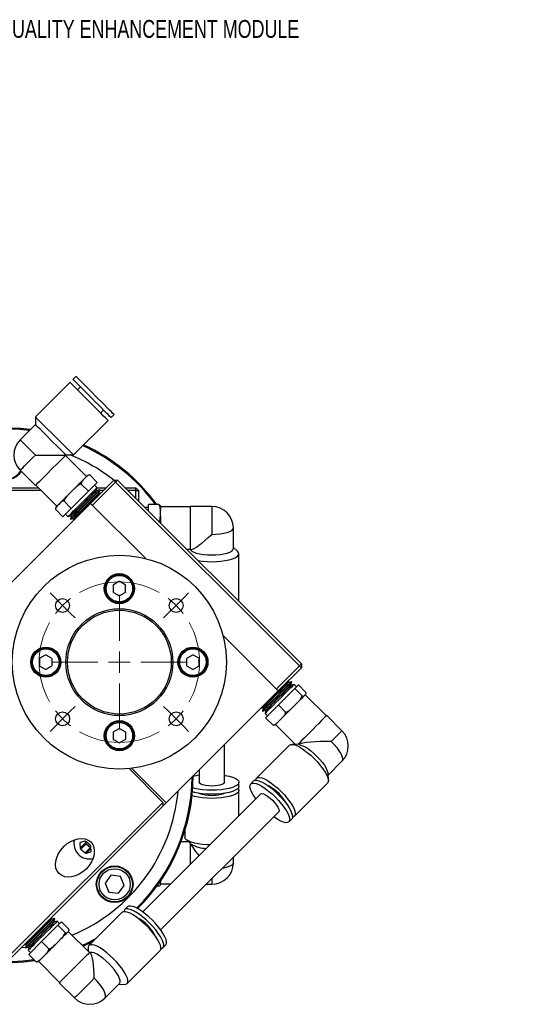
# Model space of a CAD drawing. Header units: inches. Extents: x 1.8 to 31.1, y 1.1 to 21.3.
# Tile 2 of 9: x 6.8 to 11.5, y 9 to 18.2. Entities that reach past the tile are written whole.
import ezdxf

# ---------------------------------------------------------------- set-up
doc = ezdxf.new("R2010")
doc.units = ezdxf.units.IN
doc.header["$MEASUREMENT"] = 0
doc.styles.add('SLDTEXTSTYLE0', font='TXT', dxfattribs={"width": 0.75})

# ---------------------------------------------------------------- blocks, each defined once
blk = doc.blocks.new('SW_CENTERMARKSYMBOL_7')
at = {"color": 0, "linetype": 'Continuous', "lineweight": 18}
for p, q in [((-0.0709, 1.1314), (-0.1168, 1.1773)), ((-0.0002, 1.0607), (-0.0709, 1.1314)), ((0.5303, 0.7304), (0.5303, 1.1607)), ((1.0605, 1.0608), (1.1312, 1.1315)), ((1.1312, 1.1315), (1.1771, 1.1775)), ((-0.0002, 1.0607), (0.0706, 0.99)), ((1.0605, 1.0608), (0.9898, 0.9901)), ((0.0706, 0.99), (0.1165, 0.944)), ((0.9898, 0.9901), (0.9439, 0.9442)), ((0.5303, 0.5304), (0.5303, 0.6304)), ((0.3303, 0.5304), (-0.1001, 0.5304)), ((0.5303, 0.5304), (0.4303, 0.5304)), ((0.5303, 0.5304), (0.5303, 0.4304)), ((0.5303, 0.5304), (0.6303, 0.5304)), ((0.7303, 0.5304), (1.1606, 0.5304)), ((0.5303, 0.3304), (0.5303, -0.0999)), ((0.0707, 0.0707), (0.1166, 0.1167)), ((0.9899, 0.0709), (0.944, 0.1168)), ((0, 0), (-0.0707, -0.0707)), ((0, 0), (0.0707, 0.0707)), ((1.0607, 0.0002), (0.9899, 0.0709)), ((1.0607, 0.0002), (1.1314, -0.0705)), ((-0.0707, -0.0707), (-0.1166, -0.1167)), ((1.1314, -0.0705), (1.1773, -0.1165))]:
    blk.add_line(p, q, dxfattribs=at)
for start, end in [(60.28738, 119.72963), (127.36907, 135.00851), (45.00851, 52.64794), (135.00851, 142.64794), (37.36907, 45.00851), (150.28738, 209.72963), (330.28738, 29.72963), (217.36907, 225.00851), (307.36907, 315.00851), (315.00851, 322.64794), (225.00851, 232.64794), (240.28738, 299.72963)]:
    blk.add_arc((0.5303, 0.5304), 0.75, start, end, dxfattribs=at)

msp = doc.modelspace()

# ---------------------------------------------------------------- linework, layer by layer
at = {"color": 7, "linetype": 'Continuous', "lineweight": 25}
for p, q in [((7.2914, 14.843), (7.2636, 14.8152)), ((7.2357, 14.7873), (6.9128, 14.4644)), ((7.3332, 14.7456), (7.3053, 14.7178)), ((6.9128, 14.4644), (6.9129, 14.3931)), ((7.5225, 14.5006), (7.5503, 14.5285)), ((7.6199, 14.4589), (7.6478, 14.4867)), ((6.9129, 14.3931), (6.7702, 14.2504)), ((7.2692, 14.1081), (7.5921, 14.4311)), ((7.3916, 13.9075), (7.1945, 14.1046)), ((7.1978, 14.1079), (7.198, 14.1081)), ((7.198, 14.1081), (7.2692, 14.1081)), ((6.7702, 13.9653), (6.9128, 13.8228)), ((7.4209, 13.9186), (7.4238, 13.9183)), ((7.4238, 13.9183), (7.4911, 13.8511)), ((6.9161, 13.8262), (7.1133, 13.6291)), ((7.3414, 13.8359), (7.4087, 13.7687)), ((7.3719, 13.8878), (7.3571, 13.873)), ((7.3868, 13.9027), (7.3719, 13.8878)), ((7.4911, 13.8511), (7.4087, 13.7687)), ((7.4284, 13.656), (7.6441, 13.8717)), ((7.6618, 13.854), (7.4461, 13.6383)), ((7.4881, 13.8035), (7.4658, 13.8258)), ((7.6441, 13.8717), (7.6618, 13.854)), ((7.6441, 13.8717), (7.6794, 13.8717)), ((7.6794, 13.8717), (7.6618, 13.854)), ((9.3803, 12.136), (7.6618, 13.854)), ((7.6794, 13.8717), (9.398, 12.1537)), ((5.5939, 13.8004), (6.9417, 13.8006)), ((6.9667, 13.7757), (5.6048, 13.7754)), ((7.2504, 13.7663), (7.2215, 13.7373)), ((7.4087, 13.7687), (7.248, 13.608)), ((7.2793, 13.7952), (7.2504, 13.7663)), ((7.4811, 13.7776), (7.488, 13.8035)), ((7.4844, 13.7744), (7.4811, 13.7776)), ((7.4895, 13.7757), (7.483, 13.7757)), ((7.5103, 13.7813), (7.4844, 13.7744)), ((7.4873, 13.8007), (7.5731, 13.8007)), ((7.5064, 13.7524), (7.5133, 13.7783)), ((7.5097, 13.7491), (7.5064, 13.7524)), ((7.5259, 13.7535), (7.5097, 13.7491)), ((7.5133, 13.7783), (7.5103, 13.7813)), ((7.5482, 13.7757), (7.5126, 13.7757)), ((7.7504, 13.8008), (7.8513, 13.8008)), ((7.8513, 13.7758), (7.7754, 13.7758)), ((7.8513, 13.7758), (7.8513, 13.8008)), ((7.8763, 13.7758), (7.8513, 13.8008)), ((7.8513, 13.6999), (7.8513, 13.7758)), ((7.8513, 13.7758), (7.8763, 13.7758)), ((7.8763, 13.7758), (7.8763, 13.6749)), ((6.3817, 12.609), (7.4284, 13.656)), ((7.1309, 13.6467), (7.1168, 13.6326)), ((7.145, 13.6608), (7.1309, 13.6467)), ((7.1808, 13.6752), (7.248, 13.608)), ((7.9448, 13.1398), (7.4284, 13.656)), ((8.065, 13.6439), (7.9699, 13.6439)), ((7.9699, 13.5813), (7.9699, 13.6439)), ((8.5605, 13.6275), (8.3589, 13.6274)), ((7.1016, 13.6014), (7.1018, 13.5997)), ((7.1025, 13.5969), (7.1697, 13.5296)), ((7.248, 13.608), (7.1697, 13.5296)), ((7.195, 13.5549), (7.2173, 13.5327)), ((7.2173, 13.5327), (7.2432, 13.5396)), ((7.2465, 13.5363), (7.2395, 13.5105)), ((7.2432, 13.5396), (7.2465, 13.5363)), ((7.9384, 13.6173), (7.9368, 13.6144)), ((7.9699, 13.6173), (7.9384, 13.6173)), ((8.3589, 13.6227), (8.0802, 13.6227)), ((8.0802, 13.5616), (8.0802, 13.5912)), ((8.0802, 13.5319), (8.0802, 13.5616)), ((7.2395, 13.5105), (7.2425, 13.5074)), ((7.2426, 13.5074), (7.2684, 13.5144)), ((7.2717, 13.5111), (7.2674, 13.4949)), ((7.2684, 13.5144), (7.2717, 13.5111)), ((8.7621, 13.2332), (8.7621, 13.4259)), ((8.3223, 13.229), (8.359, 13.229)), ((8.3439, 13.229), (8.3326, 13.2187)), ((8.359, 13.2243), (8.368, 13.2243)), ((8.8001, 13.2083), (8.7621, 13.2427)), ((8.8126, 12.7489), (8.8125, 13.1851)), ((7.6922, 12.9238), (7.6429, 12.8954)), ((7.7512, 12.8954), (7.702, 12.9238)), ((7.638, 12.8868), (7.638, 12.83)), ((7.6429, 12.8215), (7.6922, 12.7931)), ((7.702, 12.7931), (7.7512, 12.8215)), ((7.7561, 12.83), (7.7561, 12.8868)), ((8.811, 12.7405), (8.8126, 12.7489)), ((9.1823, 11.9026), (8.666, 12.4188)), ((6.9506, 12.1992), (6.9506, 12.1424)), ((7.0048, 12.2362), (6.9555, 12.2078)), ((7.0638, 12.2078), (7.0146, 12.2362)), ((7.0687, 12.1424), (7.0687, 12.1992)), ((8.3256, 12.1994), (8.3256, 12.1426)), ((8.3798, 12.2364), (8.3305, 12.208)), ((8.4388, 12.208), (8.3896, 12.2364)), ((8.4437, 12.1426), (8.4437, 12.1994)), ((9.398, 12.1537), (9.3803, 12.136)), ((9.398, 12.1537), (9.398, 12.1183)), ((6.9555, 12.1339), (7.0048, 12.1055)), ((7.0146, 12.1055), (7.0638, 12.1339)), ((8.3305, 12.1341), (8.3798, 12.1057)), ((8.3896, 12.1057), (8.4388, 12.1341)), ((9.1646, 11.9203), (9.3803, 12.136)), ((9.398, 12.1183), (9.1823, 11.9026)), ((9.3803, 12.136), (9.398, 12.1183)), ((9.2754, 11.9839), (9.2798, 12.0001)), ((9.2787, 11.9806), (9.2754, 11.9839)), ((9.3046, 11.9875), (9.2787, 11.9806)), ((9.3007, 11.9586), (9.3076, 11.9845)), ((9.3076, 11.9845), (9.3046, 11.9875)), ((8.1356, 10.8556), (9.1823, 11.9026)), ((9.1836, 11.7714), (9.3363, 11.9242)), ((9.304, 11.9553), (9.3007, 11.9586)), ((9.3298, 11.9623), (9.304, 11.9553)), ((9.3521, 11.94), (9.3298, 11.9623)), ((9.3363, 11.9242), (9.3695, 11.9574)), ((9.4036, 11.857), (9.3363, 11.9242)), ((9.4367, 11.8902), (9.3695, 11.9574)), ((9.3379, 11.7699), (9.3654, 11.7974)), ((9.4249, 11.8569), (9.4309, 11.8629)), ((9.4309, 11.8629), (9.4368, 11.8688)), ((9.631, 11.6688), (9.4339, 11.8659)), ((9.0213, 11.7415), (9.0375, 11.7459)), ((9.0408, 11.7426), (9.0338, 11.7167)), ((9.0338, 11.7167), (9.0368, 11.7137)), ((9.0369, 11.7137), (9.0627, 11.7206)), ((9.0428, 11.7512), (9.0375, 11.7459)), ((9.0375, 11.7459), (9.0408, 11.7426)), ((9.0461, 11.7479), (9.0408, 11.7426)), ((9.066, 11.7173), (9.0591, 11.6914)), ((9.0627, 11.7206), (9.066, 11.7173)), ((9.064, 11.6518), (9.1836, 11.7714)), ((9.0714, 11.7227), (9.066, 11.7173)), ((9.2508, 11.7042), (9.1836, 11.7714)), ((9.3104, 11.7424), (9.3379, 11.7699)), ((9.0591, 11.6914), (9.0813, 11.6692)), ((9.1312, 11.5846), (9.064, 11.6518)), ((9.1802, 11.6121), (9.2017, 11.6337)), ((9.2017, 11.6337), (9.2232, 11.6552)), ((9.7769, 11.5296), (9.6343, 11.6721)), ((7.6382, 11.5118), (7.6382, 11.455)), ((7.6924, 11.5488), (7.6431, 11.5204)), ((7.7514, 11.5204), (7.7022, 11.5488)), ((7.7563, 11.455), (7.7563, 11.5118)), ((9.1555, 11.5874), (9.342, 11.401)), ((7.6431, 11.4465), (7.6924, 11.4181)), ((7.7022, 11.4181), (7.7514, 11.4465)), ((8.679, 11.0474), (8.6789, 11.3991)), ((9.2859, 11.3949), (8.9775, 11.0864)), ((9.3757, 11.3994), (9.3111, 11.4025)), ((9.6474, 11.115), (9.7769, 11.2446)), ((7.7888, 11.1751), (8.1043, 10.8597)), ((7.8134, 11.1777), (8.1356, 10.8556)), ((8.4427, 11.1628), (8.4428, 11.0473)), ((8.951, 11.0598), (8.9244, 11.0333)), ((9.6499, 11.0638), (9.6468, 11.1284)), ((8.8128, 11.0098), (8.8128, 11.0474)), ((8.8129, 10.7324), (8.8129, 10.9722)), ((9.3339, 10.7302), (9.6423, 11.0386)), ((9.019, 10.9386), (7.9159, 9.8351)), ((6.6719, 9.4268), (8.1043, 10.8597)), ((8.1043, 10.8243), (6.6896, 9.4092)), ((8.1043, 10.8597), (8.1043, 10.8243)), ((8.1043, 10.8243), (8.1356, 10.8556)), ((8.0829, 9.6681), (9.1861, 10.7716)), ((9.2808, 10.677), (9.3073, 10.7036)), ((8.309, 10.5944), (8.309, 10.5359)), ((8.3214, 10.5127), (8.3693, 10.4693)), ((7.3366, 10.4855), (7.3288, 10.4776)), ((7.3288, 10.4776), (7.331, 10.4324)), ((7.3802, 10.4816), (7.331, 10.4324)), ((7.3733, 10.4954), (7.3335, 10.4846)), ((7.3857, 10.4716), (7.3365, 10.4224)), ((7.3365, 10.4224), (7.3785, 10.388)), ((7.4277, 10.4372), (7.3785, 10.388)), ((7.3795, 10.4948), (7.3802, 10.4816)), ((7.4254, 10.458), (7.3835, 10.4924)), ((7.3857, 10.4716), (7.4277, 10.4372)), ((7.4319, 10.4283), (7.3887, 10.385)), ((7.4332, 10.4028), (7.431, 10.448)), ((8.3443, 10.492), (8.2739, 10.4919)), ((7.3887, 10.385), (7.4285, 10.3958)), ((7.4329, 10.4002), (7.4285, 10.3958)), ((8.7626, 10.2952), (8.7626, 10.3479)), ((7.6184, 10.1778), (7.5631, 10.1056)), ((7.7086, 10.166), (7.6184, 10.1778)), ((7.7434, 10.082), (7.7086, 10.166)), ((7.5631, 10.1056), (7.598, 10.0216)), ((7.6881, 10.0098), (7.7434, 10.082)), ((8.0656, 10.077), (8.0492, 10.077)), ((8.0807, 10.1037), (8.0807, 10.1134)), ((8.0807, 10.0941), (8.0807, 10.1037)), ((8.0807, 10.0982), (8.1789, 10.0982)), ((8.5082, 10.0936), (8.561, 10.0936)), ((7.598, 10.0216), (7.6881, 10.0098)), ((7.7745, 9.8831), (7.748, 9.8565)), ((7.062, 9.7698), (7.0663, 9.786)), ((7.0653, 9.7665), (7.062, 9.7698)), ((7.0911, 9.7734), (7.0653, 9.7665)), ((7.0872, 9.7445), (7.0942, 9.7704)), ((7.0942, 9.7704), (7.0911, 9.7734)), ((7.7214, 9.8299), (7.413, 9.5214)), ((6.9701, 9.5573), (7.1229, 9.7101)), ((7.0905, 9.7412), (7.0872, 9.7445)), ((7.1164, 9.7482), (7.0905, 9.7412)), ((7.1387, 9.7259), (7.1164, 9.7482)), ((7.1229, 9.7101), (7.156, 9.7433)), ((7.1901, 9.6429), (7.1229, 9.7101)), ((7.2233, 9.6761), (7.156, 9.7433)), ((7.1244, 9.5558), (7.1519, 9.5833)), ((7.2114, 9.6428), (7.2174, 9.6488)), ((7.2174, 9.6488), (7.2234, 9.6547)), ((7.4175, 9.4547), (7.2204, 9.6518)), ((6.7821, 9.5017), (6.8212, 9.5057)), ((6.8078, 9.5274), (6.824, 9.5318)), ((6.8273, 9.5285), (6.8204, 9.5026)), ((6.8204, 9.5026), (6.8234, 9.4996)), ((6.8234, 9.4996), (6.8493, 9.5065)), ((6.824, 9.5318), (6.8273, 9.5285)), ((6.8526, 9.5032), (6.8456, 9.4773)), ((6.8493, 9.5065), (6.8526, 9.5032)), ((6.8505, 9.4377), (6.9701, 9.5573)), ((7.0374, 9.4901), (6.9701, 9.5573)), ((7.097, 9.5283), (7.1244, 9.5558)), ((7.4054, 9.4962), (7.4069, 9.4653)), ((8.1043, 9.5002), (8.1309, 9.5268)), ((6.8456, 9.4773), (6.8679, 9.4551)), ((6.9178, 9.3705), (6.8505, 9.4377)), ((6.9668, 9.398), (6.9883, 9.4196)), ((6.9883, 9.4196), (7.0098, 9.4411)), ((7.4273, 9.4516), (7.4209, 9.458)), ((7.7694, 9.1651), (8.0778, 9.4736)), ((6.9421, 9.3733), (7.1392, 9.1763)), ((7.1359, 9.1729), (7.2784, 9.0304)), ((7.5635, 9.0305), (7.6997, 9.1667)), ((7.693, 9.16), (7.7442, 9.1576))]:
    msp.add_line(p, q, dxfattribs=at)
at = {"color": 7, "linetype": 'Continuous', "lineweight": 25, "flags": 128}
for points in [[(7.6478, 14.4867), (7.6451, 14.4894), (7.637, 14.4975), (7.6239, 14.5106), (7.6061, 14.5284), (7.5841, 14.5504), (7.5587, 14.5758), (7.5305, 14.604), (7.5005, 14.634), (7.4696, 14.6649), (7.4386, 14.6958), (7.4086, 14.7258), (7.3805, 14.754), (7.355, 14.7794), (7.3331, 14.8014), (7.3153, 14.8192), (7.3021, 14.8323), (7.2941, 14.8403), (7.2914, 14.843), (7.2914, 14.843)], [(7.5921, 14.4311), (7.5894, 14.4338), (7.5814, 14.4418), (7.5682, 14.4549), (7.5504, 14.4727), (7.5285, 14.4947), (7.503, 14.5201), (7.4749, 14.5483), (7.4449, 14.5783), (7.4139, 14.6092), (7.383, 14.6401), (7.353, 14.6701), (7.3248, 14.6983), (7.2994, 14.7237), (7.2774, 14.7457), (7.2596, 14.7635), (7.2465, 14.7766), (7.2384, 14.7846), (7.2357, 14.7873), (7.2357, 14.7873)], [(7.6199, 14.4589), (7.6172, 14.4616), (7.6092, 14.4696), (7.5961, 14.4828), (7.5783, 14.5006), (7.5563, 14.5225), (7.5309, 14.548), (7.5027, 14.5761), (7.4727, 14.6061), (7.4418, 14.637), (7.4108, 14.668), (7.3808, 14.698), (7.3527, 14.7261), (7.3272, 14.7516), (7.3052, 14.7735), (7.2874, 14.7913), (7.2743, 14.8044), (7.2663, 14.8125), (7.2636, 14.8152), (7.2636, 14.8152)], [(7.2692, 14.1081), (7.2665, 14.1108), (7.2585, 14.1188), (7.2454, 14.1319), (7.2275, 14.1498), (7.2056, 14.1717), (7.1801, 14.1972), (7.152, 14.2253), (7.122, 14.2553), (7.091, 14.2862), (7.0601, 14.3172), (7.0301, 14.3471), (7.0019, 14.3753), (6.9765, 14.4007), (6.9545, 14.4227), (6.9367, 14.4405), (6.9236, 14.4536), (6.9155, 14.4617), (6.9128, 14.4644)], [(7.198, 14.1081), (7.1952, 14.1108), (7.1871, 14.1189), (7.1739, 14.1321), (7.1562, 14.1498), (7.1346, 14.1714), (7.11, 14.196), (7.0832, 14.2228), (7.0554, 14.2506), (7.0276, 14.2784), (7.0009, 14.3051), (6.9762, 14.3298), (6.9546, 14.3514), (6.9369, 14.3691), (6.9237, 14.3822), (6.9156, 14.3904), (6.9129, 14.3931)], [(6.9128, 14.1079), (6.8849, 14.1357), (6.8582, 14.1624), (6.8336, 14.1871), (6.812, 14.2087), (6.7942, 14.2264), (6.7811, 14.2396), (6.7729, 14.2477), (6.7702, 14.2504)], [(6.7702, 13.9653), (6.773, 13.9681), (6.7811, 13.9762), (6.7943, 13.9894), (6.812, 14.0071), (6.8336, 14.0287), (6.8582, 14.0533), (6.885, 14.0801), (6.9128, 14.1079)], [(6.9128, 14.1079), (6.9623, 14.1079), (7.0103, 14.1079), (7.0553, 14.1079), (7.096, 14.1079), (7.1311, 14.1079), (7.1596, 14.1079), (7.1806, 14.1079), (7.1935, 14.1079), (7.1978, 14.1079)], [(6.9128, 13.8228), (6.9155, 13.8256), (6.9236, 13.8337), (6.9368, 13.8468), (6.9545, 13.8646), (6.9761, 13.8862), (7.0008, 13.9108), (7.0275, 13.9376), (7.0553, 13.9654), (7.0831, 13.9932), (7.1098, 14.0199), (7.1345, 14.0446), (7.1561, 14.0662), (7.1738, 14.0839), (7.187, 14.0971), (7.1951, 14.1052), (7.1978, 14.1079), (7.1978, 14.1079)], [(7.3868, 13.9027), (7.39, 13.9059), (7.3924, 13.9083), (7.394, 13.9099), (7.3946, 13.9105), (7.3946, 13.9105)], [(7.2793, 13.7952), (7.2903, 13.8062), (7.3011, 13.817), (7.3116, 13.8275), (7.3217, 13.8376), (7.3314, 13.8472), (7.3405, 13.8564), (7.3491, 13.865), (7.3571, 13.873)], [(7.145, 13.6608), (7.1527, 13.6686), (7.1611, 13.677), (7.1701, 13.6859), (7.1796, 13.6954), (7.1895, 13.7054), (7.1999, 13.7157), (7.2105, 13.7264), (7.2215, 13.7373)], [(7.2173, 13.5327), (7.218, 13.5334), (7.2235, 13.5389), (7.2343, 13.5497), (7.2499, 13.5653), (7.2698, 13.5852), (7.2931, 13.6085), (7.3187, 13.6342), (7.3458, 13.6612), (7.3732, 13.6886), (7.3997, 13.7151), (7.4243, 13.7397), (7.446, 13.7614), (7.4638, 13.7793), (7.4771, 13.7926), (7.4853, 13.8008), (7.4881, 13.8035)], [(7.2395, 13.5105), (7.2402, 13.5111), (7.2457, 13.5167), (7.2565, 13.5275), (7.2722, 13.5431), (7.292, 13.563), (7.3153, 13.5862), (7.341, 13.6119), (7.368, 13.639), (7.3954, 13.6664), (7.4219, 13.6929), (7.4465, 13.7175), (7.4682, 13.7392), (7.486, 13.757), (7.4993, 13.7703), (7.5075, 13.7785), (7.5103, 13.7813)], [(7.2425, 13.5074), (7.2432, 13.5081), (7.2488, 13.5136), (7.2596, 13.5244), (7.2752, 13.5401), (7.2951, 13.56), (7.3183, 13.5832), (7.344, 13.6089), (7.3711, 13.636), (7.3984, 13.6634), (7.425, 13.6899), (7.4495, 13.7145), (7.4712, 13.7362), (7.4891, 13.754), (7.5023, 13.7673), (7.5105, 13.7755), (7.5133, 13.7783), (7.5133, 13.7783)], [(7.2432, 13.5396), (7.2439, 13.5403), (7.2494, 13.5459), (7.2602, 13.5567), (7.2758, 13.5722), (7.2954, 13.5918), (7.3181, 13.6146), (7.3429, 13.6394), (7.3686, 13.6651), (7.394, 13.6905), (7.4179, 13.7144), (7.4392, 13.7357), (7.4569, 13.7534), (7.4701, 13.7666), (7.4783, 13.7749), (7.4811, 13.7776)], [(7.2465, 13.5363), (7.2472, 13.537), (7.2527, 13.5426), (7.2635, 13.5534), (7.2791, 13.5689), (7.2987, 13.5886), (7.3214, 13.6113), (7.3462, 13.6361), (7.3719, 13.6618), (7.3973, 13.6872), (7.4212, 13.7111), (7.4424, 13.7324), (7.4601, 13.7501), (7.4734, 13.7634), (7.4816, 13.7716), (7.4844, 13.7744)], [(7.2684, 13.5144), (7.2691, 13.5151), (7.2747, 13.5206), (7.2855, 13.5314), (7.301, 13.547), (7.3206, 13.5666), (7.3434, 13.5893), (7.3682, 13.6141), (7.3938, 13.6398), (7.4192, 13.6652), (7.4431, 13.6891), (7.4644, 13.7104), (7.4821, 13.7281), (7.4954, 13.7414), (7.5036, 13.7496), (7.5064, 13.7524), (7.5064, 13.7524)], [(7.2717, 13.5111), (7.2724, 13.5118), (7.2779, 13.5173), (7.2887, 13.5281), (7.3043, 13.5437), (7.3239, 13.5633), (7.3467, 13.586), (7.3714, 13.6108), (7.3971, 13.6365), (7.4225, 13.6619), (7.4464, 13.6858), (7.4677, 13.7071), (7.4854, 13.7248), (7.4987, 13.7381), (7.5069, 13.7463), (7.5097, 13.7491), (7.5097, 13.7491)], [(7.1103, 13.6261), (7.1106, 13.6264), (7.1118, 13.6276), (7.1139, 13.6297), (7.1168, 13.6326)], [(8.3589, 13.6274), (8.3589, 13.6263), (8.3589, 13.6184), (8.3589, 13.603), (8.3589, 13.5809), (8.3589, 13.5527), (8.3589, 13.5197), (8.3589, 13.4831), (8.3589, 13.4443), (8.359, 13.4048), (8.359, 13.3661), (8.359, 13.3297), (8.359, 13.297), (8.359, 13.2692), (8.359, 13.2475), (8.359, 13.2326), (8.359, 13.2251), (8.359, 13.2243)], [(8.5605, 13.6275), (8.5605, 13.6264), (8.5605, 13.6184), (8.5605, 13.603), (8.5605, 13.5809), (8.5605, 13.5528), (8.5605, 13.5198), (8.5605, 13.4832), (8.5605, 13.4444), (8.5605, 13.4048), (8.5605, 13.3661)], [(7.9384, 13.6173), (7.9384, 13.6135), (7.9384, 13.6128)], [(8.0802, 13.6268), (8.0802, 13.6266), (8.0802, 13.6253), (8.0802, 13.6226), (8.0802, 13.6187), (8.0802, 13.6136), (8.0802, 13.6072), (8.0802, 13.5998), (8.0802, 13.5912)], [(8.0802, 13.5319), (8.0802, 13.518), (8.0802, 13.5035), (8.0802, 13.4885), (8.0802, 13.4731), (8.0802, 13.471)], [(8.5605, 13.3661), (8.5999, 13.3673), (8.6377, 13.3707), (8.6725, 13.3762), (8.7031, 13.3837), (8.7281, 13.3927), (8.7468, 13.403), (8.7582, 13.4143), (8.7621, 13.4259)], [(8.3612, 13.2243), (8.3629, 13.2215), (8.3743, 13.2103), (8.393, 13.2), (8.418, 13.1909), (8.4486, 13.1835), (8.4834, 13.178), (8.5212, 13.1746), (8.5606, 13.1734), (8.5999, 13.1746), (8.6377, 13.178), (8.6725, 13.1835), (8.7031, 13.191), (8.7282, 13.2), (8.7468, 13.2103), (8.7583, 13.2216), (8.7621, 13.2332)], [(8.4302, 13.1211), (8.4346, 13.1204), (8.4744, 13.1149), (8.5168, 13.1115), (8.5606, 13.1104), (8.6043, 13.1115), (8.6467, 13.1149), (8.6866, 13.1204), (8.7225, 13.1279), (8.7536, 13.1371), (8.7788, 13.1477), (8.7973, 13.1595), (8.8087, 13.1721), (8.8125, 13.1851)], [(8.8125, 13.1851), (8.8087, 13.1981), (8.8001, 13.2083)], [(9.3046, 11.9875), (9.3046, 11.9875), (9.3017, 11.9847), (9.2934, 11.9764), (9.2801, 11.963), (9.2622, 11.9451), (9.2405, 11.9234), (9.2158, 11.8988), (9.1893, 11.8722), (9.1619, 11.8448), (9.1349, 11.8178), (9.1092, 11.7921), (9.086, 11.7689), (9.0662, 11.7491), (9.0506, 11.7335), (9.0399, 11.7228)], [(9.2754, 11.9839), (9.2754, 11.9838), (9.272, 11.9804), (9.2632, 11.9716), (9.2494, 11.9578), (9.2313, 11.9397), (9.2096, 11.9181), (9.1855, 11.8939), (9.16, 11.8684), (9.1344, 11.8428), (9.1098, 11.8182), (9.0873, 11.7957), (9.0681, 11.7765), (9.0531, 11.7614), (9.0428, 11.7512)], [(9.3076, 11.9845), (9.3076, 11.9845), (9.3048, 11.9817), (9.2965, 11.9734), (9.2831, 11.96), (9.2652, 11.9421), (9.2435, 11.9204), (9.2189, 11.8957), (9.1923, 11.8692), (9.165, 11.8418), (9.1379, 11.8147), (9.1122, 11.7891), (9.089, 11.7659), (9.0692, 11.7461), (9.0537, 11.7305), (9.0429, 11.7197)], [(9.2787, 11.9806), (9.2787, 11.9806), (9.2753, 11.9772), (9.2665, 11.9684), (9.2527, 11.9546), (9.2345, 11.9364), (9.2129, 11.9148), (9.1888, 11.8907), (9.1633, 11.8652), (9.1377, 11.8395), (9.113, 11.8149), (9.0906, 11.7925), (9.0714, 11.7732), (9.0563, 11.7582), (9.0461, 11.7479)], [(9.3298, 11.9623), (9.3298, 11.9623), (9.327, 11.9594), (9.3187, 11.9512), (9.3053, 11.9378), (9.2874, 11.9199), (9.2657, 11.8981), (9.2411, 11.8735), (9.2145, 11.847), (9.1872, 11.8196), (9.1601, 11.7925), (9.1345, 11.7668), (9.1113, 11.7436), (9.0915, 11.7238), (9.0759, 11.7083), (9.0652, 11.6975)], [(9.3007, 11.9586), (9.3006, 11.9586), (9.2972, 11.9552), (9.2884, 11.9464), (9.2747, 11.9326), (9.2565, 11.9145), (9.2349, 11.8928), (9.2108, 11.8687), (9.1853, 11.8432), (9.1596, 11.8175), (9.135, 11.7929), (9.1126, 11.7705), (9.0934, 11.7513), (9.0783, 11.7362), (9.0681, 11.726)], [(9.304, 11.9553), (9.3039, 11.9553), (9.3005, 11.9519), (9.2917, 11.9431), (9.2779, 11.9293), (9.2598, 11.9112), (9.2382, 11.8895), (9.214, 11.8654), (9.1886, 11.8399), (9.1629, 11.8143), (9.1383, 11.7896), (9.1159, 11.7672), (9.0967, 11.748), (9.0816, 11.7329), (9.0714, 11.7227)], [(9.4249, 11.8569), (9.4199, 11.8519), (9.4142, 11.8462), (9.4077, 11.8397), (9.4005, 11.8325), (9.3926, 11.8246), (9.3841, 11.8161), (9.375, 11.807), (9.3654, 11.7974)], [(9.0399, 11.7228), (9.0345, 11.7173), (9.0338, 11.7167)], [(9.0429, 11.7197), (9.0375, 11.7143), (9.0368, 11.7137)], [(9.0652, 11.6975), (9.0597, 11.6921), (9.0591, 11.6914)], [(9.0681, 11.726), (9.0632, 11.721), (9.0627, 11.7206)], [(9.3104, 11.7424), (9.2991, 11.7311), (9.2878, 11.7198), (9.2765, 11.7085), (9.2653, 11.6973), (9.2544, 11.6863), (9.2436, 11.6756), (9.2333, 11.6652), (9.2232, 11.6552)], [(9.1802, 11.6121), (9.1739, 11.6058), (9.1683, 11.6002), (9.1635, 11.5954), (9.1596, 11.5915), (9.1565, 11.5884), (9.1543, 11.5862), (9.153, 11.5849), (9.1525, 11.5845)], [(9.6343, 11.6721), (9.6337, 11.6715), (9.6285, 11.6663), (9.6179, 11.6557), (9.6026, 11.6404), (9.5829, 11.6207), (9.5598, 11.5976), (9.5341, 11.5718), (9.5067, 11.5445), (9.4788, 11.5165), (9.4513, 11.4891), (9.4254, 11.4632), (9.4021, 11.4399), (9.3822, 11.42), (9.3666, 11.4043), (9.3623, 11.4)], [(9.7769, 11.5296), (9.7763, 11.529), (9.771, 11.5238), (9.7605, 11.5132), (9.7451, 11.4979), (9.7255, 11.4782), (9.7024, 11.4551), (9.6766, 11.4293)], [(9.6766, 11.4293), (9.7036, 11.4007), (9.728, 11.3716), (9.7487, 11.343), (9.765, 11.3162), (9.7764, 11.2921), (9.7822, 11.2716), (9.7824, 11.2555), (9.7769, 11.2446)], [(9.2859, 11.3949), (9.2978, 11.4014), (9.3147, 11.4022), (9.3362, 11.3974), (9.3615, 11.3872), (9.39, 11.3717), (9.4207, 11.3516), (9.4528, 11.3273), (9.4852, 11.2997), (9.5169, 11.2696), (9.5471, 11.2378), (9.5747, 11.2055), (9.5989, 11.1734), (9.6191, 11.1427), (9.6346, 11.1142), (9.6448, 11.0889), (9.6496, 11.0674), (9.6488, 11.0505), (9.6423, 11.0386), (9.6423, 11.0386)], [(9.3757, 11.3994), (9.3826, 11.3986), (9.4031, 11.3928), (9.4272, 11.3814), (9.4541, 11.3651), (9.4826, 11.3444), (9.5118, 11.32), (9.5404, 11.2931), (9.5674, 11.2644), (9.5917, 11.2353), (9.6125, 11.2068), (9.6288, 11.1799), (9.6401, 11.1558), (9.646, 11.1353), (9.6468, 11.1284)], [(8.679, 11.1133), (8.6868, 11.112), (8.7228, 11.1046), (8.7539, 11.0954), (8.7791, 11.0847), (8.7976, 11.0729), (8.809, 11.0603), (8.8128, 11.0474)], [(8.951, 11.0598), (8.9628, 11.0663), (8.9798, 11.0672), (9.0012, 11.0624), (9.0266, 11.0521), (9.0551, 11.0367), (9.0858, 11.0165), (9.1178, 10.9923), (9.1502, 10.9647), (9.182, 10.9345), (9.2121, 10.9028), (9.2397, 10.8704), (9.264, 10.8384), (9.2841, 10.8077), (9.2996, 10.7792), (9.3099, 10.7538), (9.3147, 10.7324), (9.3138, 10.7154), (9.3073, 10.7036), (9.3073, 10.7036)], [(8.97, 11.0674), (8.9711, 11.0746), (8.9775, 11.0864), (8.9894, 11.0929), (9.0063, 11.0938), (9.0278, 11.089), (9.0532, 11.0787), (9.0816, 11.0633), (9.1124, 11.0431), (9.1444, 11.0189), (9.1768, 10.9912), (9.2085, 10.9611), (9.2387, 10.9294), (9.2663, 10.897), (9.2906, 10.865), (9.3107, 10.8343), (9.3262, 10.8058), (9.3365, 10.7804), (9.3412, 10.759), (9.3404, 10.742), (9.3339, 10.7302), (9.3339, 10.7302)], [(8.8129, 10.9722), (8.809, 10.9592), (8.7977, 10.9466), (8.7791, 10.9348), (8.7539, 10.9242), (8.7229, 10.9149), (8.6869, 10.9075), (8.6471, 10.902), (8.6047, 10.8986), (8.5609, 10.8974), (8.5171, 10.8986), (8.4747, 10.9019), (8.4349, 10.9074), (8.3989, 10.9149), (8.3765, 10.9212)], [(8.8128, 11.0098), (8.809, 10.9968), (8.7977, 10.9842), (8.7791, 10.9724), (8.7539, 10.9618), (8.7229, 10.9525), (8.6869, 10.9451), (8.6471, 10.9396), (8.6046, 10.9362), (8.5609, 10.935), (8.5171, 10.9362), (8.4747, 10.9395), (8.4349, 10.945), (8.3989, 10.9525), (8.38, 10.9577)], [(8.8128, 11.0474), (8.809, 11.0344), (8.7977, 11.0218), (8.7791, 11.01), (8.7539, 10.9994), (8.7228, 10.9901), (8.6869, 10.9827), (8.6471, 10.9772), (8.6046, 10.9738), (8.5609, 10.9726), (8.5171, 10.9738), (8.4747, 10.9771), (8.4349, 10.9826), (8.3989, 10.9901), (8.3828, 10.9945)], [(8.679, 11.0474), (8.675, 11.0383), (8.6632, 11.0298), (8.6444, 11.0226), (8.6199, 11.017), (8.5914, 11.0135), (8.5609, 11.0123), (8.5303, 11.0135), (8.5018, 11.017), (8.4774, 11.0226), (8.4586, 11.0298), (8.4468, 11.0383), (8.4428, 11.0473)], [(8.8047, 10.991), (8.809, 10.9851), (8.8129, 10.9722)], [(8.9724, 10.892), (8.9677, 10.8984), (8.9476, 10.9292), (8.9321, 10.9576), (8.9218, 10.983), (8.9171, 11.0044), (8.9179, 11.0214), (8.9244, 11.0333), (8.9363, 11.0397), (8.9532, 11.0406), (8.9747, 11.0358), (9, 11.0255), (9.0285, 11.0101), (9.0592, 10.9899), (9.0912, 10.9657), (9.1236, 10.9381), (9.1554, 10.9079), (9.1855, 10.8762), (9.2131, 10.8438), (9.2374, 10.8118), (9.2576, 10.7811), (9.273, 10.7526), (9.2833, 10.7272), (9.2881, 10.7058), (9.2872, 10.6888), (9.2808, 10.677), (9.2808, 10.677)], [(9.019, 10.9386), (9.0283, 10.9422), (9.0426, 10.9398), (9.061, 10.9317), (9.0822, 10.9183), (9.1049, 10.9006), (9.1273, 10.8799), (9.1481, 10.8574), (9.1658, 10.8348), (9.1791, 10.8136), (9.1873, 10.7952), (9.1897, 10.7809), (9.1861, 10.7716)], [(9.2808, 10.677), (9.2689, 10.6705), (9.252, 10.6696), (9.2305, 10.6744), (9.2051, 10.6847), (9.1767, 10.7001), (9.1459, 10.7203), (9.1395, 10.7249)], [(9.3339, 10.7302), (9.3221, 10.7237), (9.3149, 10.7226)], [(8.542, 10.4615), (8.5172, 10.4624), (8.4748, 10.4658), (8.435, 10.4713), (8.399, 10.4787), (8.3679, 10.4879), (8.3427, 10.4986), (8.3242, 10.5104), (8.3128, 10.523), (8.309, 10.5359)], [(8.3594, 10.4783), (8.3594, 10.4723), (8.3594, 10.4501), (8.3594, 10.422), (8.3594, 10.389), (8.3594, 10.3524), (8.3594, 10.3136), (8.3594, 10.2788)], [(8.7626, 10.2952), (8.7587, 10.2835), (8.7472, 10.2723), (8.7286, 10.262), (8.7035, 10.2529), (8.673, 10.2455), (8.6573, 10.2427)], [(8.561, 10.1463), (8.561, 10.1385), (8.561, 10.1168), (8.561, 10.1019), (8.561, 10.0944), (8.561, 10.0936)], [(8.0807, 10.1215), (8.0807, 10.1208), (8.0807, 10.1134)], [(8.1043, 9.5002), (8.1108, 9.5121), (8.1117, 9.529), (8.1069, 9.5505), (8.0966, 9.5758), (8.0811, 9.6043), (8.061, 9.635), (8.0367, 9.6671), (8.0091, 9.6994), (7.979, 9.7312), (7.9472, 9.7613), (7.9148, 9.7889), (7.8828, 9.8132), (7.8521, 9.8333), (7.8236, 9.8488), (7.7982, 9.859), (7.7768, 9.8638), (7.7598, 9.863), (7.748, 9.8565), (7.7415, 9.8446), (7.7404, 9.8375)], [(8.1309, 9.5268), (8.1374, 9.5387), (8.1382, 9.5556), (8.1335, 9.5771), (8.1232, 9.6024), (8.1077, 9.6309), (8.0876, 9.6616), (8.0633, 9.6936), (8.0357, 9.726), (8.0055, 9.7578), (7.9738, 9.7879), (7.9414, 9.8155), (7.9094, 9.8398), (7.8786, 9.8599), (7.8502, 9.8754), (7.8248, 9.8856), (7.8033, 9.8904), (7.7864, 9.8895), (7.7745, 9.8831)], [(7.0911, 9.7734), (7.0904, 9.7727), (7.0848, 9.7671), (7.0739, 9.7562), (7.0582, 9.7405), (7.0383, 9.7206), (7.015, 9.6973), (6.9893, 9.6716), (6.9622, 9.6445), (6.9348, 9.6171), (6.9083, 9.5906), (6.8838, 9.566), (6.8622, 9.5444), (6.8444, 9.5266), (6.8312, 9.5134), (6.8231, 9.5053), (6.8204, 9.5026)], [(7.0942, 9.7704), (7.0934, 9.7697), (7.0878, 9.7641), (7.077, 9.7532), (7.0612, 9.7375), (7.0413, 9.7175), (7.018, 9.6942), (6.9923, 9.6685), (6.9652, 9.6414), (6.9379, 9.6141), (6.9114, 9.5876), (6.8868, 9.563), (6.8652, 9.5414), (6.8474, 9.5236), (6.8342, 9.5104), (6.8261, 9.5022), (6.8234, 9.4996)], [(7.062, 9.7698), (7.0609, 9.7687), (7.0548, 9.7626), (7.0434, 9.7512), (7.0274, 9.7352), (7.0074, 9.7152), (6.9844, 9.6921), (6.9594, 9.6672), (6.9337, 9.6415), (6.9084, 9.6162), (6.8848, 9.5925), (6.8638, 9.5716), (6.8466, 9.5543), (6.8339, 9.5416), (6.8262, 9.534), (6.824, 9.5318)], [(7.0653, 9.7665), (7.0642, 9.7654), (7.0581, 9.7593), (7.0467, 9.7479), (7.0307, 9.7319), (7.0107, 9.7119), (6.9876, 9.6889), (6.9627, 9.6639), (6.937, 9.6382), (6.9117, 9.6129), (6.888, 9.5892), (6.8671, 9.5683), (6.8499, 9.551), (6.8371, 9.5383), (6.8295, 9.5307), (6.8273, 9.5285)], [(8.0778, 9.4736), (8.0842, 9.4855), (8.0851, 9.5024), (8.0803, 9.5239), (8.07, 9.5492), (8.0546, 9.5777), (8.0344, 9.6084), (8.0101, 9.6405), (7.9825, 9.6728), (7.9524, 9.7046), (7.9206, 9.7347), (7.8882, 9.7623), (7.8562, 9.7866), (7.8255, 9.8067), (7.797, 9.8222), (7.7716, 9.8324), (7.7502, 9.8372), (7.7332, 9.8364), (7.7214, 9.8299)], [(7.1164, 9.7482), (7.1157, 9.7474), (7.1101, 9.7419), (7.0992, 9.731), (7.0835, 9.7152), (7.0636, 9.6953), (7.0403, 9.672), (7.0145, 9.6463), (6.9875, 9.6192), (6.9601, 9.5918), (6.9336, 9.5653), (6.909, 9.5408), (6.8874, 9.5192), (6.8697, 9.5014), (6.8564, 9.4881), (6.8483, 9.48), (6.8456, 9.4773)], [(7.0872, 9.7445), (7.0862, 9.7435), (7.0801, 9.7373), (7.0687, 9.726), (7.0526, 9.7099), (7.0326, 9.6899), (7.0096, 9.6669), (6.9847, 9.6419), (6.959, 9.6162), (6.9337, 9.5909), (6.91, 9.5673), (6.8891, 9.5463), (6.8718, 9.5291), (6.8591, 9.5163), (6.8515, 9.5087), (6.8493, 9.5065)], [(7.0905, 9.7412), (7.0895, 9.7402), (7.0833, 9.7341), (7.072, 9.7227), (7.0559, 9.7066), (7.0359, 9.6866), (7.0129, 9.6636), (6.988, 9.6387), (6.9622, 9.6129), (6.937, 9.5876), (6.9133, 9.564), (6.8924, 9.543), (6.8751, 9.5258), (6.8624, 9.5131), (6.8548, 9.5054), (6.8526, 9.5032)], [(7.2114, 9.6428), (7.2065, 9.6378), (7.2007, 9.6321), (7.1942, 9.6256), (7.187, 9.6184), (7.1791, 9.6105), (7.1706, 9.602), (7.1615, 9.5929), (7.1519, 9.5833)], [(7.097, 9.5283), (7.0857, 9.517), (7.0743, 9.5056), (7.0631, 9.4944), (7.0519, 9.4832), (7.0409, 9.4722), (7.0302, 9.4615), (7.0198, 9.4511), (7.0098, 9.4411)], [(7.357, 9.5152), (7.4109, 9.5407), (7.4545, 9.563)], [(7.7694, 9.1651), (7.7759, 9.177), (7.7767, 9.194), (7.7719, 9.2154), (7.7616, 9.2408), (7.7462, 9.2692), (7.726, 9.3), (7.7018, 9.332), (7.6741, 9.3644), (7.644, 9.3961), (7.6123, 9.4262), (7.5799, 9.4539), (7.5478, 9.4781), (7.5171, 9.4983), (7.4886, 9.5137), (7.4633, 9.524), (7.4418, 9.5288), (7.4249, 9.5279), (7.413, 9.5214), (7.4065, 9.5096), (7.4054, 9.4962)], [(8.0853, 9.4926), (8.0925, 9.4937), (8.1043, 9.5002)], [(6.9668, 9.398), (6.9604, 9.3917), (6.9548, 9.3861), (6.9501, 9.3813), (6.9461, 9.3774), (6.943, 9.3743), (6.9408, 9.3721), (6.9395, 9.3708), (6.9391, 9.3704)], [(7.4209, 9.458), (7.4203, 9.4574), (7.415, 9.4522), (7.4045, 9.4416), (7.3891, 9.4263), (7.3695, 9.4066), (7.3464, 9.3835), (7.3206, 9.3577), (7.2933, 9.3304), (7.2653, 9.3024), (7.2379, 9.275), (7.212, 9.2491), (7.1887, 9.2258), (7.1688, 9.2059), (7.1531, 9.1902), (7.1423, 9.1793), (7.1366, 9.1737), (7.1359, 9.1729)], [(7.6997, 9.1667), (7.7052, 9.1777), (7.705, 9.1938), (7.6992, 9.2142), (7.6878, 9.2384), (7.6715, 9.2652), (7.6508, 9.2938), (7.6264, 9.3229), (7.5994, 9.3515), (7.5708, 9.3785), (7.5416, 9.4028), (7.5131, 9.4236), (7.4862, 9.4399), (7.4621, 9.4512), (7.4416, 9.4571), (7.4256, 9.4573), (7.4225, 9.4565)], [(7.4632, 9.2152), (7.4358, 9.1879), (7.4079, 9.1599), (7.3804, 9.1325), (7.3546, 9.1066), (7.3312, 9.0832), (7.3113, 9.0634), (7.2957, 9.0477), (7.2848, 9.0368), (7.2792, 9.0312), (7.2784, 9.0304)], [(7.5635, 9.0305), (7.569, 9.0414), (7.5688, 9.0575), (7.5629, 9.078), (7.5516, 9.1021), (7.5353, 9.1289), (7.5145, 9.1575), (7.4902, 9.1866), (7.4632, 9.2152)], [(7.7442, 9.1576), (7.7575, 9.1587), (7.7694, 9.1651)]]:
    msp.add_lwpolyline(points, dxfattribs=at)
at = {"color": 7, "linetype": 'Continuous', "lineweight": 25}
for centre, radius in [((7.6972, 12.1709), 1), ((7.6971, 12.8584), 0.1405), ((7.6971, 12.8584), 0.1339), ((7.6971, 12.8584), 0.124), ((7.1668, 12.7012), 0.065), ((8.2274, 12.7013), 0.065), ((7.6972, 12.1709), 0.5), ((7.6972, 12.1709), 0.485), ((7.0097, 12.1708), 0.1405), ((7.0097, 12.1708), 0.1339), ((7.0097, 12.1708), 0.124), ((8.3847, 12.171), 0.1405), ((8.3847, 12.171), 0.1339), ((8.3847, 12.171), 0.124), ((7.1669, 11.6405), 0.065), ((8.2276, 11.6407), 0.065), ((7.6973, 11.4834), 0.1405), ((7.6973, 11.4834), 0.1339), ((7.6973, 11.4834), 0.124), ((7.6533, 10.0938), 0.1715), ((7.6533, 10.0938), 0.1654), ((7.6533, 10.0938), 0.1457)]:
    msp.add_circle(centre, radius, dxfattribs=at)
for centre, radius, start, end in [((6.6365, 12.61), 1.75, 82.5029, 129.48259), ((6.6365, 12.61), 1.74, 82.75595, 129.57598), ((6.9128, 14.1079), 0.2016, 135.00851, 225.00851), ((6.6365, 12.61), 1.74, 36.45482, 65.58912), ((6.6365, 12.61), 1.75, 36.2134, 65.46623), ((6.6365, 14.0475), 0.1715, 135, 327.29523), ((6.6365, 12.61), 1.615, 51.37481, 68.06618), ((6.6365, 14.0475), 0.1654, 180, 327.75943), ((7.416, 13.8891), 0.0303, 80.63342, 135.00851), ((8.5605, 13.4259), 0.2016, 0.00851, 90.00851), ((7.1317, 13.6047), 0.0303, 135.00851, 172.25029), ((7.6479, 12.8868), 0.00984, 120, 180), ((7.6971, 12.9152), 0.00984, 60, 120), ((7.7463, 12.8868), 0.00984, 0, 60), ((7.6479, 12.83), 0.00984, 180, 240), ((7.7463, 12.83), 0.00984, 300, 0), ((7.6971, 12.8016), 0.00984, 240, 300), ((6.9605, 12.1992), 0.00984, 120, 180), ((7.0097, 12.2276), 0.00984, 60, 120), ((7.0589, 12.1992), 0.00984, 0, 60), ((8.3355, 12.1994), 0.00984, 120, 180), ((8.3847, 12.2279), 0.00984, 60, 120), ((8.4339, 12.1994), 0.00984, 0, 60), ((6.9605, 12.1424), 0.00984, 180, 240), ((7.0097, 12.114), 0.00984, 240, 300), ((7.0589, 12.1424), 0.00984, 300, 0), ((8.3355, 12.1426), 0.00984, 180, 240), ((8.3847, 12.1142), 0.00984, 240, 300), ((8.4339, 12.1426), 0.00984, 300, 0), ((7.6481, 11.5118), 0.00984, 120, 180), ((7.6973, 11.5402), 0.00984, 60, 120), ((7.7465, 11.5118), 0.00984, 0, 60), ((9.6344, 11.3871), 0.2016, 315.00851, 45.00851), ((7.6481, 11.455), 0.00984, 180, 240), ((7.6973, 11.4266), 0.00984, 240, 300), ((7.7465, 11.455), 0.00984, 300, 0), ((6.6367, 11.1101), 1.75, 171.31183, 278.88926), ((6.6367, 11.1101), 1.74, 171.55412, 278.6486), ((6.6367, 11.1101), 1.74, 314.60205, 359.60998), ((6.6367, 11.1101), 1.75, 314.70285, 359.88971), ((8.5163, 10.6334), 0.4855, 98.70932, 105.48428), ((6.6367, 11.1101), 1.615, 292.485, 354.8516), ((8.9109, 10.6634), 0.3934, 27.02252, 62.99445), ((8.5608, 11.3185), 0.3934, 252.02265, 287.99435), ((7.4157, 10.4749), 0.1434, 165.704, 284.31301), ((7.3352, 10.4784), 0.00649, 105.65906, 186.59035), ((7.3453, 10.4338), 0.0144, 185.79128, 232.2005), ((7.3754, 10.4836), 0.0119, 47.35629, 100.34027), ((7.3946, 10.4831), 0.0144, 185.79112, 232.20067), ((7.4166, 10.4466), 0.0144, 5.79177, 52.19937), ((7.4373, 10.4488), 0.0151, 230.27381, 247.79617), ((8.5076, 10.6928), 0.2629, 238.26445, 270.64087), ((7.3865, 10.3967), 0.0119, 227.35572, 280.34063), ((7.4267, 10.402), 0.00649, 285.65876, 6.59065), ((8.561, 10.2951), 0.2016, 270.00851, 0.00851), ((7.6813, 9.4334), 0.3934, 27.02254, 62.99448), ((6.6367, 11.1101), 1.74, 294.18175, 298.96392), ((7.4209, 9.173), 0.2016, 225.00851, 315.00851)]:
    msp.add_arc(centre, radius, start, end, dxfattribs=at)
for centre, major_axis, start_param, end_param in [((8.5605, 13.4259), (0.1993, 0.1993), 3.29207, 4.561912), ((9.6344, 11.3871), (0.2818, 0), 1.420319, 2.836426), ((8.561, 10.2951), (0.1993, -0.1993), 3.44676, 4.228989), ((7.4209, 9.173), (0, 0.2818), 4.862866, 6.132708)]:
    msp.add_ellipse(centre, major_axis=major_axis, ratio=0.151623, start_param=start_param, end_param=end_param, dxfattribs=at)
msp.add_ellipse((7.2821, 10.3413), major_axis=(0.148, 0.148), ratio=0.707107, dxfattribs=at)
for points, knots in [([(7.4238, 13.9183), (7.4203, 13.9187), (7.4085, 13.9201), (7.3972, 13.9125), (7.3898, 13.9055), (7.3868, 13.9027)], [0, 0, 0, 0, 0.204336, 0.673301, 1, 1, 1, 1]), ([(7.3414, 13.8359), (7.3364, 13.8348), (7.3197, 13.8312), (7.2995, 13.8147), (7.2852, 13.8009), (7.2793, 13.7952)], [0, 0, 0, 0, 0.204356, 0.673362, 1, 1, 1, 1]), ([(7.3571, 13.873), (7.3566, 13.8725), (7.3519, 13.8678), (7.3452, 13.8598), (7.3399, 13.8477), (7.341, 13.8393), (7.3414, 13.8359)], [0, 0, 0, 0, 0.052873, 0.517957, 0.809656, 1, 1, 1, 1]), ([(7.2215, 13.7373), (7.2205, 13.7364), (7.2113, 13.7271), (7.1976, 13.7122), (7.1841, 13.6919), (7.1817, 13.6799), (7.1808, 13.6752)], [0, 0, 0, 0, 0.052977, 0.518036, 0.809719, 1, 1, 1, 1]), ([(7.1168, 13.6326), (7.1164, 13.6322), (7.1119, 13.6277), (7.1055, 13.6201), (7.1007, 13.6084), (7.102, 13.6001), (7.1025, 13.5969)], [0, 0, 0, 0, 0.052873, 0.517958, 0.809656, 1, 1, 1, 1]), ([(7.1808, 13.6752), (7.1773, 13.6757), (7.1658, 13.6772), (7.155, 13.6702), (7.1479, 13.6636), (7.145, 13.6608)], [0, 0, 0, 0, 0.2043353, 0.6733011, 1, 1, 1, 1]), ([(8.0802, 13.5912), (8.0802, 13.5922), (8.0802, 13.6016), (8.0793, 13.6163), (8.0744, 13.6336), (8.0677, 13.641), (8.065, 13.6439)], [0, 0, 0, 0, 0.052874, 0.517957, 0.809655, 1, 1, 1, 1]), ([(8.065, 13.6439), (8.0678, 13.6428), (8.0771, 13.6395), (8.0797, 13.6334), (8.08, 13.6287), (8.0802, 13.6268)], [0, 0, 0, 0, 0.204333, 0.673303, 1, 1, 1, 1]), ([(8.0681, 13.4831), (8.0698, 13.485), (8.0777, 13.4942), (8.0797, 13.5116), (8.08, 13.526), (8.0802, 13.5319)], [0, 0, 0, 0, 0.1338677, 0.6443657, 1, 1, 1, 1]), ([(9.4368, 11.8688), (9.437, 11.869), (9.4389, 11.871), (9.4413, 11.8745), (9.4413, 11.8814), (9.438, 11.8877), (9.4367, 11.8902)], [0, 0, 0, 0, 0.052873, 0.517956, 0.809655, 1, 1, 1, 1]), ([(9.3654, 11.7974), (9.3663, 11.7983), (9.375, 11.8071), (9.3881, 11.8213), (9.4007, 11.8408), (9.4028, 11.8524), (9.4036, 11.857)], [0, 0, 0, 0, 0.0529775, 0.5180369, 0.8097199, 1, 1, 1, 1]), ([(9.4036, 11.857), (9.4062, 11.8556), (9.4148, 11.8512), (9.4205, 11.8531), (9.4236, 11.8558), (9.4249, 11.8569)], [0, 0, 0, 0, 0.204334, 0.6733, 1, 1, 1, 1]), ([(9.2232, 11.6552), (9.2239, 11.6559), (9.2308, 11.6628), (9.2409, 11.6741), (9.25, 11.69), (9.2506, 11.7002), (9.2508, 11.7042)], [0, 0, 0, 0, 0.0528738, 0.5179569, 0.8096552, 1, 1, 1, 1]), ([(9.2508, 11.7042), (9.2557, 11.7051), (9.2719, 11.7082), (9.2912, 11.7238), (9.3048, 11.737), (9.3104, 11.7424)], [0, 0, 0, 0, 0.204355, 0.673364, 1, 1, 1, 1]), ([(9.1312, 11.5846), (9.1355, 11.5849), (9.1496, 11.5859), (9.1651, 11.5977), (9.1758, 11.6079), (9.1802, 11.6121)], [0, 0, 0, 0, 0.2043346, 0.6733, 1, 1, 1, 1]), ([(9.1525, 11.5845), (9.1523, 11.5843), (9.1504, 11.5824), (9.1469, 11.58), (9.1399, 11.58), (9.1337, 11.5833), (9.1312, 11.5846)], [0, 0, 0, 0, 0.052873, 0.517958, 0.809656, 1, 1, 1, 1]), ([(8.0656, 10.077), (8.0684, 10.078), (8.0776, 10.0814), (8.0803, 10.0875), (8.0806, 10.0922), (8.0807, 10.0941)], [0, 0, 0, 0, 0.2043373, 0.673303, 1, 1, 1, 1]), ([(7.2234, 9.6547), (7.2236, 9.6549), (7.2255, 9.6569), (7.2278, 9.6604), (7.2279, 9.6673), (7.2246, 9.6736), (7.2233, 9.6761)], [0, 0, 0, 0, 0.0528732, 0.5179574, 0.8096546, 1, 1, 1, 1]), ([(7.1519, 9.5833), (7.1528, 9.5842), (7.1616, 9.593), (7.1746, 9.6072), (7.1872, 9.6267), (7.1893, 9.6383), (7.1901, 9.6429)], [0, 0, 0, 0, 0.052977, 0.518037, 0.80972, 1, 1, 1, 1]), ([(7.1901, 9.6429), (7.1927, 9.6415), (7.2014, 9.6371), (7.207, 9.639), (7.2102, 9.6417), (7.2114, 9.6428)], [0, 0, 0, 0, 0.204335, 0.673302, 1, 1, 1, 1]), ([(7.0098, 9.4411), (7.0105, 9.4418), (7.0173, 9.4487), (7.0274, 9.46), (7.0365, 9.4759), (7.0371, 9.4861), (7.0374, 9.4901)], [0, 0, 0, 0, 0.052872, 0.517957, 0.809655, 1, 1, 1, 1]), ([(7.0374, 9.4901), (7.0423, 9.491), (7.0584, 9.4941), (7.0778, 9.5097), (7.0914, 9.5229), (7.097, 9.5283)], [0, 0, 0, 0, 0.204356, 0.673363, 1, 1, 1, 1]), ([(6.9178, 9.3705), (6.922, 9.3708), (6.9361, 9.3718), (6.9517, 9.3836), (6.9624, 9.3938), (6.9668, 9.398)], [0, 0, 0, 0, 0.204336, 0.673302, 1, 1, 1, 1]), ([(6.9391, 9.3704), (6.9389, 9.3702), (6.937, 9.3683), (6.9334, 9.3659), (6.9265, 9.3659), (6.9202, 9.3692), (6.9178, 9.3705)], [0, 0, 0, 0, 0.052873, 0.517957, 0.809655, 1, 1, 1, 1])]:
    msp.add_open_spline(points, degree=3, knots=knots, dxfattribs=at)

# ---------------------------------------------------------------- block references
at = {"color": 7, "linetype": 'Continuous', "lineweight": 18}
msp.add_blockref('SW_CENTERMARKSYMBOL_7', (7.1669, 11.6405), dxfattribs=at)

# ---------------------------------------------------------------- texts
at = {"color": 7, "linetype": 'Continuous', "lineweight": 0, "insert": (1.7807, 18.1757), "char_height": 0.166667, "attachment_point": 1, "style": 'SLDTEXTSTYLE0'}
msp.add_mtext('THIS DRAWING REPRESENTS THE BQE-19-10.6-SYN BEAM QUALITY ENHANCEMENT MODULE', dxfattribs=at)

doc.saveas('drawing.dxf')
